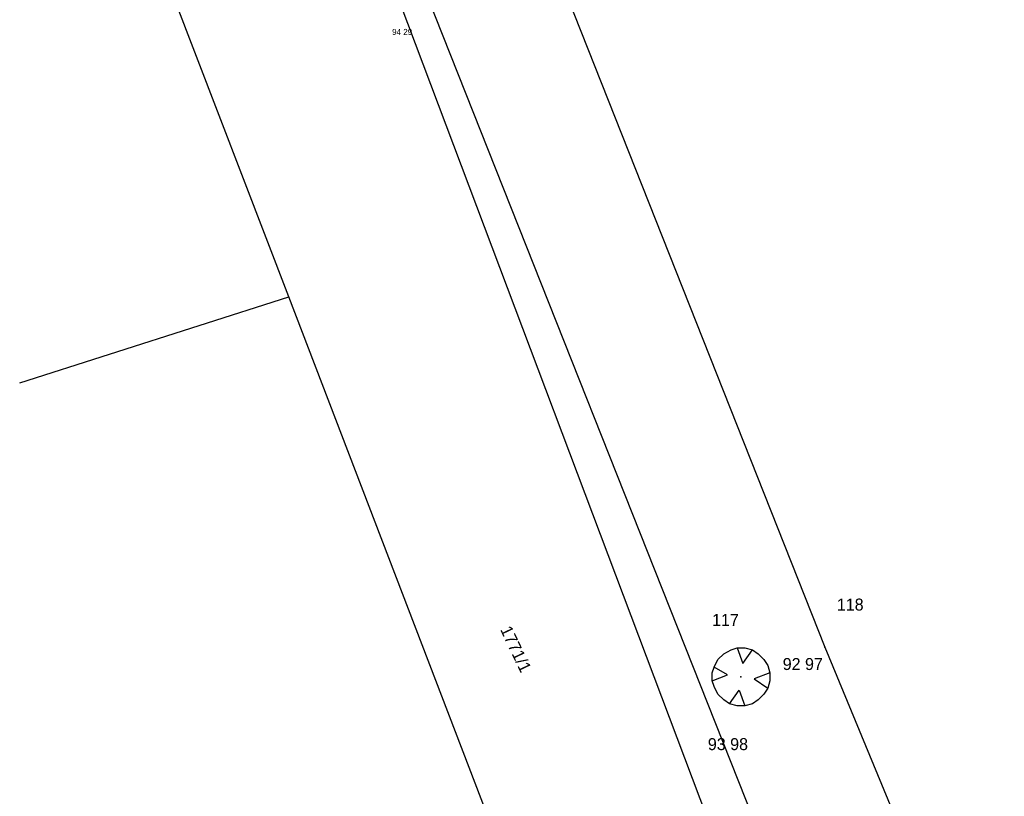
# Model space of a CAD drawing. Extents: x -667835 to -53017, y -1149389 to -953716.
# Tile 15 of 29: x -604395 to -583875, y -1048853 to -1032663. Entities that reach past the tile are written whole.
import ezdxf

# ---------------------------------------------------------------- set-up
doc = ezdxf.new("R2010")
doc.units = 0
doc.header["$MEASUREMENT"] = 0
doc.layers.add('podklad- geometr', color=1, linetype='Continuous')
doc.styles.add('SPIRITTXTSTYLE1', font='ROMAN')

msp = doc.modelspace()

# ---------------------------------------------------------------- linework, layer by layer
at = {"layer": 'podklad- geometr', "color": 1, "linetype": 'Continuous', "ltscale": 1000}
for p, q in [((-598785.1138, -1038440.6086, -899100), (-603954.9497, -1024960.425, -899100)), ((-593454.813, -1031000.3664, -899100), (-587614.8598, -1045740.552, -899100)), ((-588445.0434, -1050980.5422, -899100), (-596015.1216, -1031870.468, -899100)), ((-596475.1763, -1032310.3625, -899100), (-585704.8989, -1060870.6359, -899100)), ((-604394.8403, -1040230.4211, -899100), (-598785.1138, -1038440.6086, -899100)), ((-589765.1177, -1061980.6457, -899100), (-598785.1138, -1038440.6086, -899100)), ((-587614.8598, -1045740.552, -899100), (-583875.1645, -1054770.6203, -899100))]:
    msp.add_line(p, q, dxfattribs=at)
at = {"layer": 'podklad- geometr', "color": 3, "linetype": 'Continuous'}
for p, q in [((-589844.4341, -1046002.2316, -899100), (-589723.5122, -1045881.3098, -899100)), ((-589723.5122, -1045881.3098, -899100), (-589565.3833, -1045800.6945, -899100)), ((-589565.3833, -1045800.6945, -899100), (-589444.4614, -1045760.3859, -899100)), ((-589444.4614, -1045760.3859, -899100), (-589283.2309, -1045760.3859, -899100)), ((-589444.4614, -1045760.3859, -899100), (-589323.5356, -1046082.8469, -899100)), ((-589323.5356, -1046082.8469, -899100), (-589125.0981, -1045800.6945, -899100)), ((-589283.2309, -1045760.3859, -899100), (-589125.0981, -1045800.6945, -899100)), ((-589125.0981, -1045800.6945, -899100), (-589004.1763, -1045881.3098, -899100)), ((-589004.1763, -1045881.3098, -899100), (-588883.2544, -1046002.2316, -899100)), ((-589925.0513, -1046160.3625, -899100), (-589844.4341, -1046002.2316, -899100)), ((-588883.2544, -1046002.2316, -899100), (-588802.6372, -1046123.1555, -899100)), ((-589965.3598, -1046281.2844, -899100), (-589925.0513, -1046160.3625, -899100)), ((-589965.3598, -1046442.5148, -899100), (-589965.3598, -1046281.2844, -899100)), ((-589642.8989, -1046321.593, -899100), (-589925.0513, -1046160.3625, -899100)), ((-588762.3325, -1046281.2844, -899100), (-589084.7934, -1046402.2082, -899100)), ((-588802.6372, -1046123.1555, -899100), (-588762.3325, -1046281.2844, -899100)), ((-588762.3325, -1046281.2844, -899100), (-588762.3325, -1046442.5148, -899100)), ((-589965.3598, -1046442.5148, -899100), (-589642.8989, -1046321.593, -899100)), ((-589925.0513, -1046563.4387, -899100), (-589965.3598, -1046442.5148, -899100)), ((-589084.7934, -1046402.2082, -899100), (-588802.6372, -1046600.6457, -899100)), ((-588762.3325, -1046442.5148, -899100), (-588802.6372, -1046600.6457, -899100)), ((-589844.4341, -1046721.5676, -899100), (-589925.0513, -1046563.4387, -899100)), ((-589602.5903, -1046923.1066, -899100), (-589404.1528, -1046640.9523, -899100)), ((-589404.1528, -1046640.9523, -899100), (-589283.2309, -1046963.4133, -899100)), ((-588802.6372, -1046600.6457, -899100), (-588883.2544, -1046721.5676, -899100)), ((-589723.5122, -1046842.4914, -899100), (-589844.4341, -1046721.5676, -899100)), ((-589602.5903, -1046923.1066, -899100), (-589723.5122, -1046842.4914, -899100)), ((-589004.1763, -1046842.4914, -899100), (-589125.0981, -1046923.1066, -899100)), ((-588883.2544, -1046721.5676, -899100), (-589004.1763, -1046842.4914, -899100)), ((-589444.4614, -1046963.4133, -899100), (-589602.5903, -1046923.1066, -899100)), ((-589283.2309, -1046963.4133, -899100), (-589444.4614, -1046963.4133, -899100)), ((-589125.0981, -1046923.1066, -899100), (-589283.2309, -1046963.4133, -899100))]:
    msp.add_line(p, q, dxfattribs=at)
at = {"layer": 'podklad- geometr', "color": 1, "linetype": 'Continuous', "ltscale": 1000}
for p in [(-587614.8598, -1045740.552, -306129.9688), (-589365.1411, -1046360.6691, -305120)]:
    msp.add_point(p, dxfattribs=at)

# ---------------------------------------------------------------- texts
at = {"layer": 'podklad- geometr', "color": 1, "linetype": 'Continuous', "ltscale": 1000, "style": 'SPIRITTXTSTYLE1'}
for s, height, p in [('94 29', 125, (-596633.3052, -1032980.4797, -899100)), ('118', 250, (-587364.8755, -1044980.5207, -899100)), ('117', 250, (-589965.1059, -1045300.6555, -899100)), ('92 97', 250, (-588493.102, -1046220.3684, -899100)), ('93 98', 250, (-590053.0825, -1047890.4211, -899100))]:
    msp.add_text(s, height=height, dxfattribs=at).set_placement(p)
msp.add_text('1771/1', height=250, rotation=295.39669307, dxfattribs=at).set_placement((-594386.5395, -1045374.2941, -899100))

doc.saveas('drawing.dxf')
